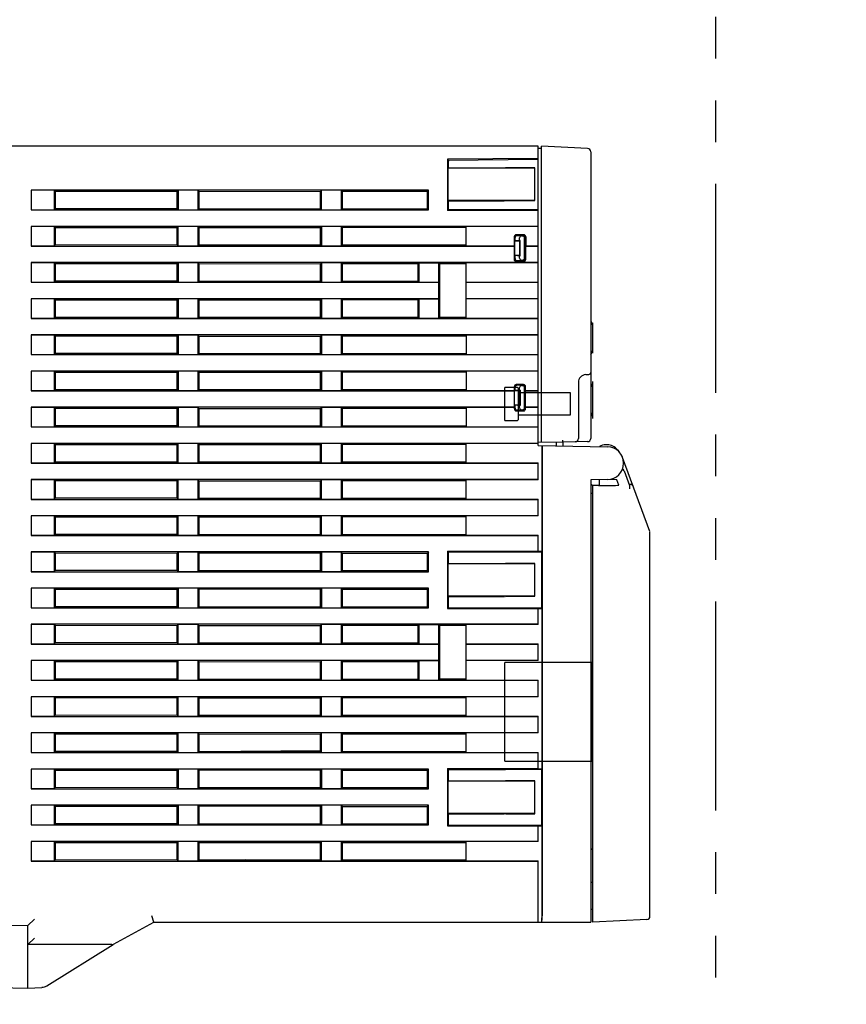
# Model space of a CAD drawing. Header units: millimetres. Extents: x 62 to 842, y -230 to 658.
# Tile 6 of 28: x 136 to 261, y 147 to 297. Entities that reach past the tile are written whole.
import ezdxf

# ---------------------------------------------------------------- set-up
doc = ezdxf.new("R2010")
doc.units = ezdxf.units.MM
doc.linetypes.add('PHANTOMX2', pattern=[127, 63.5, -12.7, 12.7, -12.7, 12.7, -12.7])
for name, color, linetype in [('10', 3, 'CONTINUOUS'), ('11', 2, 'CONTINUOUS'), ('17', 6, 'CONTINUOUS'), ('18', 1, 'PHANTOMX2'), ('19', 2, 'CONTINUOUS')]:
    doc.layers.add(name, color=color, linetype=linetype)
doc.styles.add('STANDARD1', font='romans.shx', dxfattribs={"width": 0.7, "bigfont": 'extfont.shx'})

msp = doc.modelspace()

# ---------------------------------------------------------------- linework, layer by layer
at = {"layer": '10'}
for p, q in [((214.55, 277.57), (126.55, 277.57)), ((214.55, 232.06), (214.55, 277.57)), ((214.55, 275.69), (200.79, 275.57)), ((200.79, 275.57), (200.79, 267.76)), ((200.79, 275.57), (200.9, 275.45)), ((200.9, 275.45), (214.55, 275.57)), ((200.9, 275.45), (200.9, 275.31)), ((200.9, 274.27), (200.85, 274.22)), ((214.05, 274.24), (200.85, 274.22)), ((200.85, 274.22), (200.85, 269.32)), ((200.9, 274.81), (200.9, 274.27)), ((200.9, 274.27), (209.46, 274.27)), ((214.05, 274.27), (209.6, 274.27)), ((214.05, 269.28), (214.05, 274.27)), ((137.55, 270.87), (137.55, 267.87)), ((197.93, 270.87), (137.55, 270.87)), ((141.05, 270.85), (137.55, 270.85)), ((141.05, 270.85), (141.05, 267.9)), ((141.05, 270.85), (141.18, 270.72)), ((141.18, 270.72), (141.18, 268.03)), ((141.18, 270.72), (159.71, 270.71)), ((159.85, 270.85), (159.71, 270.71)), ((159.71, 268.04), (159.71, 270.71)), ((159.85, 270.85), (159.85, 267.9)), ((162.85, 270.85), (159.85, 270.85)), ((162.85, 270.85), (162.85, 267.9)), ((162.85, 270.85), (163, 270.7)), ((163, 270.7), (163, 268.05)), ((163, 270.7), (181.5, 270.69)), ((181.65, 270.85), (181.5, 270.69)), ((181.5, 268.05), (181.5, 270.69)), ((181.65, 267.9), (181.65, 270.85)), ((184.65, 270.85), (181.65, 270.85)), ((184.65, 270.85), (184.65, 267.9)), ((184.65, 270.85), (184.8, 270.69)), ((184.8, 270.69), (184.8, 268.05)), ((197.74, 270.69), (184.8, 270.69)), ((197.74, 270.69), (197.93, 270.87)), ((197.74, 268.06), (197.74, 270.69)), ((197.93, 267.87), (197.93, 270.87)), ((141.05, 267.9), (141.18, 268.03)), ((159.71, 268.04), (141.18, 268.03)), ((159.85, 267.9), (159.71, 268.04)), ((162.85, 267.9), (163, 268.05)), ((163, 268.05), (181.5, 268.05)), ((181.65, 267.9), (181.5, 268.05)), ((184.65, 267.9), (184.8, 268.05)), ((184.8, 268.05), (197.74, 268.06)), ((197.93, 267.87), (197.74, 268.06)), ((214.05, 269.3), (200.85, 269.32)), ((200.9, 269.27), (200.85, 269.32)), ((200.9, 269.27), (200.9, 267.87)), ((200.9, 269.27), (209.46, 269.27)), ((209.6, 269.27), (214.05, 269.28)), ((137.55, 267.9), (141.05, 267.9)), ((137.55, 267.87), (197.93, 267.87)), ((159.85, 267.9), (162.85, 267.9)), ((181.65, 267.9), (184.65, 267.9)), ((200.79, 267.76), (200.9, 267.87)), ((214.55, 267.76), (200.79, 267.76)), ((209.6, 267.87), (200.9, 267.87)), ((214.55, 267.87), (209.6, 267.87)), ((137.55, 265.37), (137.55, 262.37)), ((214.55, 265.37), (137.55, 265.37)), ((141.05, 265.35), (137.55, 265.35)), ((141.05, 265.35), (141.05, 262.4)), ((141.05, 265.35), (141.18, 265.22)), ((141.18, 265.22), (141.18, 262.53)), ((141.18, 265.22), (159.71, 265.21)), ((159.85, 265.35), (159.71, 265.21)), ((159.71, 262.54), (159.71, 265.21)), ((159.85, 262.4), (159.85, 265.35)), ((162.85, 265.35), (159.85, 265.35)), ((162.85, 265.35), (162.85, 262.4)), ((162.85, 265.35), (163, 265.2)), ((163, 265.2), (163, 262.55)), ((163, 265.2), (181.5, 265.19)), ((181.65, 265.35), (181.5, 265.19)), ((181.5, 262.55), (181.5, 265.19)), ((181.65, 265.35), (181.65, 262.4)), ((184.65, 265.35), (181.65, 265.35)), ((184.65, 265.35), (184.65, 262.4)), ((184.65, 265.35), (184.8, 265.19)), ((184.8, 265.19), (184.8, 262.55)), ((203.65, 265.19), (184.8, 265.19)), ((203.65, 262.4), (203.65, 265.35)), ((214.55, 265.35), (203.65, 265.35)), ((210.93, 263.79), (210.93, 262.4)), ((210.95, 263.77), (210.95, 260.37)), ((211.05, 263.17), (211.05, 263.68)), ((212.37, 264.09), (211.23, 264.09)), ((212.35, 264.07), (211.25, 264.07)), ((211.39, 263.97), (212.25, 263.97)), ((211.75, 263.23), (211.75, 263.62)), ((212.09, 263.91), (212.19, 263.91)), ((212.49, 260.53), (212.49, 263.61)), ((212.55, 260.47), (212.55, 263.67)), ((212.65, 260.37), (212.65, 263.77)), ((212.67, 263.79), (212.67, 262.4)), ((137.55, 262.4), (141.05, 262.4)), ((137.55, 262.37), (210.92, 262.37)), ((141.05, 262.4), (141.18, 262.53)), ((159.71, 262.54), (141.18, 262.53)), ((159.85, 262.4), (159.71, 262.54)), ((159.85, 262.4), (162.85, 262.4)), ((162.85, 262.4), (163, 262.55)), ((163, 262.55), (181.5, 262.55)), ((181.65, 262.4), (181.5, 262.55)), ((181.65, 262.4), (184.65, 262.4)), ((184.65, 262.4), (184.8, 262.55)), ((184.8, 262.55), (203.65, 262.56)), ((203.65, 262.4), (210.93, 262.4)), ((210.92, 262.37), (210.93, 262.4)), ((210.92, 262.37), (210.92, 260.35)), ((211.75, 263.23), (211.05, 263.17)), ((211.05, 263.17), (211.75, 263.17)), ((211.81, 263.23), (211.75, 263.17)), ((211.75, 263.23), (211.81, 263.23)), ((211.75, 263.17), (211.75, 260.97)), ((211.81, 260.91), (211.81, 263.23)), ((212.67, 262.4), (214.55, 262.4)), ((212.67, 262.37), (212.67, 262.4)), ((212.67, 262.37), (214.55, 262.37)), ((212.67, 260.35), (212.67, 262.37)), ((211.05, 260.97), (211.75, 260.97)), ((211.05, 260.97), (211.75, 260.91)), ((211.05, 260.46), (211.05, 260.97)), ((211.75, 260.97), (211.81, 260.91)), ((211.75, 260.91), (211.81, 260.91)), ((211.75, 260.53), (211.75, 260.91)), ((137.55, 259.87), (137.55, 256.87)), ((214.55, 259.87), (137.55, 259.87)), ((141.05, 259.85), (137.55, 259.85)), ((141.05, 259.85), (141.05, 256.9)), ((141.05, 259.85), (141.18, 259.72)), ((141.18, 259.72), (141.18, 257.03)), ((141.18, 259.72), (159.71, 259.71)), ((159.85, 259.85), (159.71, 259.71)), ((159.71, 257.04), (159.71, 259.71)), ((159.85, 259.85), (159.85, 256.9)), ((162.85, 259.85), (159.85, 259.85)), ((162.85, 259.85), (162.85, 256.9)), ((162.85, 259.85), (163, 259.7)), ((163, 259.7), (163, 257.05)), ((163, 259.7), (181.5, 259.69)), ((181.65, 259.85), (181.5, 259.69)), ((181.5, 257.05), (181.5, 259.69)), ((181.65, 259.85), (181.65, 256.9)), ((184.65, 259.85), (181.65, 259.85)), ((184.65, 259.85), (184.65, 256.9)), ((184.65, 259.85), (184.8, 259.69)), ((184.8, 259.69), (184.8, 257.05)), ((196.29, 259.69), (184.8, 259.69)), ((196.29, 259.69), (196.45, 259.85)), ((196.29, 259.69), (196.29, 257.06)), ((196.45, 259.85), (196.45, 256.9)), ((196.45, 259.85), (199.45, 259.85)), ((199.45, 256.9), (199.45, 259.85)), ((199.61, 259.69), (199.45, 259.85)), ((199.61, 251.56), (199.61, 259.69)), ((203.65, 259.69), (199.61, 259.69)), ((214.55, 259.85), (203.65, 259.85)), ((203.65, 251.4), (203.65, 259.85)), ((211.22, 260.05), (212.37, 260.05)), ((211.25, 260.07), (212.35, 260.07)), ((211.39, 260.17), (212.25, 260.17)), ((212.09, 260.23), (212.19, 260.23)), ((137.55, 256.9), (141.05, 256.9)), ((137.55, 256.87), (199.42, 256.87)), ((141.05, 256.9), (141.18, 257.03)), ((159.71, 257.04), (141.18, 257.03)), ((159.85, 256.9), (159.71, 257.04)), ((159.85, 256.9), (162.85, 256.9)), ((162.85, 256.9), (163, 257.05)), ((163, 257.05), (181.5, 257.05)), ((181.65, 256.9), (181.5, 257.05)), ((181.65, 256.9), (184.65, 256.9)), ((184.65, 256.9), (184.8, 257.05)), ((184.8, 257.05), (196.29, 257.06)), ((196.29, 257.06), (196.45, 256.9)), ((196.45, 256.9), (199.45, 256.9)), ((199.45, 256.9), (199.42, 256.87)), ((199.42, 256.87), (199.42, 254.37)), ((203.65, 256.9), (214.55, 256.9)), ((203.65, 256.87), (214.55, 256.87)), ((137.55, 254.37), (137.55, 251.37)), ((199.42, 254.37), (137.55, 254.37)), ((141.05, 254.35), (137.55, 254.35)), ((141.05, 254.35), (141.05, 251.4)), ((141.05, 254.35), (141.18, 254.22)), ((141.18, 254.22), (141.18, 251.53)), ((141.18, 254.22), (159.71, 254.21)), ((159.85, 254.35), (159.71, 254.21)), ((159.71, 251.54), (159.71, 254.21)), ((159.85, 254.35), (159.85, 251.4)), ((162.85, 254.35), (159.85, 254.35)), ((162.85, 254.35), (162.85, 251.4)), ((162.85, 254.35), (163, 254.2)), ((163, 254.2), (163, 251.55)), ((163, 254.2), (181.5, 254.19)), ((181.65, 254.35), (181.5, 254.19)), ((181.5, 251.55), (181.5, 254.19)), ((181.65, 254.35), (181.65, 251.4)), ((184.65, 254.35), (181.65, 254.35)), ((184.65, 254.35), (184.65, 251.4)), ((184.65, 254.35), (184.8, 254.19)), ((184.8, 254.19), (184.8, 251.55)), ((196.29, 254.19), (184.8, 254.19)), ((196.29, 254.19), (196.45, 254.35)), ((196.29, 254.19), (196.29, 251.56)), ((196.45, 254.35), (199.45, 254.35)), ((196.45, 254.35), (196.45, 251.4)), ((199.45, 254.35), (199.42, 254.37)), ((199.45, 251.4), (199.45, 254.35)), ((214.55, 254.37), (203.65, 254.37)), ((214.55, 254.35), (203.65, 254.35)), ((141.05, 251.4), (141.18, 251.53)), ((159.71, 251.54), (141.18, 251.53)), ((159.85, 251.4), (159.71, 251.54)), ((162.85, 251.4), (163, 251.55)), ((163, 251.55), (181.5, 251.55)), ((181.65, 251.4), (181.5, 251.55)), ((184.65, 251.4), (184.8, 251.55)), ((184.8, 251.55), (196.29, 251.56)), ((196.29, 251.56), (196.45, 251.4)), ((199.61, 251.56), (199.45, 251.4)), ((199.61, 251.56), (203.65, 251.56)), ((137.55, 251.4), (141.05, 251.4)), ((137.55, 251.37), (214.55, 251.37)), ((159.85, 251.4), (162.85, 251.4)), ((181.65, 251.4), (184.65, 251.4)), ((196.45, 251.4), (199.45, 251.4)), ((203.65, 251.4), (214.55, 251.4)), ((137.55, 248.87), (137.55, 245.87)), ((214.55, 248.87), (137.55, 248.87)), ((141.05, 248.85), (137.55, 248.85)), ((141.05, 248.85), (141.05, 245.9)), ((141.05, 248.85), (141.18, 248.72)), ((141.18, 248.72), (141.18, 246.03)), ((141.18, 248.72), (159.71, 248.71)), ((159.69, 248.71), (159.69, 246.04)), ((159.85, 248.85), (159.71, 248.71)), ((159.71, 246.04), (159.71, 248.71)), ((159.85, 248.85), (159.85, 245.9)), ((162.85, 248.85), (159.85, 248.85)), ((162.85, 248.85), (162.85, 245.9)), ((162.85, 248.85), (163, 248.7)), ((163, 248.7), (163, 246.05)), ((163, 248.7), (181.5, 248.69)), ((181.65, 248.85), (181.5, 248.69)), ((181.5, 246.05), (181.5, 248.69)), ((181.65, 248.85), (181.65, 245.9)), ((184.65, 248.85), (181.65, 248.85)), ((184.65, 248.85), (184.65, 245.9)), ((184.65, 248.85), (184.8, 248.69)), ((184.8, 248.69), (184.8, 246.05)), ((203.65, 248.69), (184.8, 248.69)), ((214.55, 248.85), (203.65, 248.85)), ((203.65, 248.85), (203.65, 245.9)), ((137.55, 245.9), (141.05, 245.9)), ((137.55, 245.87), (214.55, 245.87)), ((141.05, 245.9), (141.18, 246.03)), ((159.71, 246.04), (141.18, 246.03)), ((159.85, 245.9), (159.71, 246.04)), ((159.85, 245.9), (162.85, 245.9)), ((162.85, 245.9), (163, 246.05)), ((163, 246.05), (181.5, 246.05)), ((181.65, 245.9), (181.5, 246.05)), ((181.65, 245.9), (184.65, 245.9)), ((184.65, 245.9), (184.8, 246.05)), ((184.8, 246.05), (203.65, 246.06)), ((203.65, 245.9), (214.55, 245.9)), ((137.55, 243.37), (137.55, 240.37)), ((214.55, 243.37), (137.55, 243.37)), ((141.05, 243.35), (137.55, 243.35)), ((141.05, 243.35), (141.05, 240.4)), ((141.05, 243.35), (141.18, 243.22)), ((141.18, 243.22), (141.18, 240.53)), ((141.18, 243.22), (159.71, 243.21)), ((159.69, 243.21), (159.69, 240.54)), ((159.85, 243.35), (159.71, 243.21)), ((159.71, 240.54), (159.71, 243.21)), ((159.85, 243.35), (159.85, 240.4)), ((162.85, 243.35), (159.85, 243.35)), ((162.85, 243.35), (162.85, 240.4)), ((162.85, 243.35), (163, 243.2)), ((163, 243.2), (163, 240.55)), ((163, 243.2), (181.5, 243.19)), ((181.65, 243.35), (181.5, 243.19)), ((181.5, 240.55), (181.5, 243.19)), ((181.65, 243.35), (181.65, 240.4)), ((184.65, 243.35), (181.65, 243.35)), ((184.65, 243.35), (184.65, 240.4)), ((184.65, 243.35), (184.8, 243.19)), ((203.65, 243.19), (184.8, 243.19)), ((184.8, 243.19), (184.8, 240.55)), ((214.55, 243.35), (203.65, 243.35)), ((203.65, 243.35), (203.65, 240.4)), ((210.95, 237.62), (210.95, 241.02)), ((212.35, 241.32), (211.25, 241.32)), ((212.25, 241.22), (211.39, 241.22)), ((212.09, 241.16), (212.19, 241.16)), ((212.65, 237.62), (212.65, 241.02)), ((137.55, 240.4), (141.05, 240.4)), ((137.55, 240.37), (210.95, 240.37)), ((141.05, 240.4), (141.18, 240.53)), ((159.71, 240.54), (141.18, 240.53)), ((159.85, 240.4), (159.71, 240.54)), ((159.85, 240.4), (162.85, 240.4)), ((162.85, 240.4), (163, 240.55)), ((163, 240.55), (181.5, 240.55)), ((181.65, 240.4), (181.5, 240.55)), ((181.65, 240.4), (184.65, 240.4)), ((184.65, 240.4), (184.8, 240.55)), ((184.8, 240.55), (203.65, 240.56)), ((203.65, 240.4), (210.95, 240.4)), ((211.05, 240.42), (211.05, 240.93)), ((211.75, 240.48), (211.05, 240.42)), ((211.05, 240.42), (211.75, 240.42)), ((211.75, 240.48), (211.75, 240.87)), ((211.81, 240.48), (211.75, 240.42)), ((211.75, 240.48), (211.81, 240.48)), ((211.75, 240.42), (211.75, 238.22)), ((211.81, 240.48), (211.81, 238.16)), ((212.49, 237.78), (212.49, 240.86)), ((212.55, 240.92), (212.55, 237.72)), ((212.65, 240.4), (214.55, 240.4)), ((212.65, 240.37), (214.55, 240.37)), ((211.05, 238.22), (211.75, 238.22)), ((211.05, 238.22), (211.75, 238.16)), ((211.05, 237.71), (211.05, 238.22)), ((211.75, 238.22), (211.81, 238.16)), ((211.75, 238.16), (211.81, 238.16)), ((211.75, 237.78), (211.75, 238.16)), ((137.55, 237.87), (137.55, 234.87)), ((210.95, 237.87), (137.55, 237.87)), ((141.05, 237.85), (137.55, 237.85)), ((141.05, 237.85), (141.05, 234.9)), ((141.05, 237.85), (141.18, 237.72)), ((141.18, 237.72), (141.18, 235.03)), ((141.18, 237.72), (159.71, 237.71)), ((159.69, 237.71), (159.69, 235.04)), ((159.85, 237.85), (159.71, 237.71)), ((159.71, 235.04), (159.71, 237.71)), ((159.85, 237.85), (159.85, 234.9)), ((162.85, 237.85), (159.85, 237.85)), ((162.85, 237.85), (162.85, 234.9)), ((162.85, 237.85), (163, 237.7)), ((163, 237.7), (163, 235.05)), ((163, 237.7), (181.5, 237.69)), ((181.65, 237.85), (181.5, 237.69)), ((181.5, 235.05), (181.5, 237.69)), ((181.65, 237.85), (181.65, 234.9)), ((184.65, 237.85), (181.65, 237.85)), ((184.65, 237.85), (184.65, 234.9)), ((184.65, 237.85), (184.8, 237.69)), ((203.65, 237.69), (184.8, 237.69)), ((184.8, 237.69), (184.8, 235.05)), ((210.95, 237.85), (203.65, 237.85)), ((203.65, 237.85), (203.65, 234.9)), ((211.25, 237.32), (212.35, 237.32)), ((212.25, 237.42), (211.39, 237.42)), ((212.09, 237.48), (212.19, 237.48)), ((214.55, 237.87), (212.65, 237.87)), ((214.55, 237.85), (212.65, 237.85)), ((141.05, 234.9), (141.18, 235.03)), ((159.71, 235.04), (141.18, 235.03)), ((159.85, 234.9), (159.71, 235.04)), ((162.85, 234.9), (163, 235.05)), ((163, 235.05), (181.5, 235.05)), ((181.65, 234.9), (181.5, 235.05)), ((184.65, 234.9), (184.8, 235.05)), ((184.8, 235.05), (203.65, 235.06)), ((137.55, 234.9), (141.05, 234.9)), ((137.55, 234.87), (214.55, 234.87)), ((159.85, 234.9), (162.85, 234.9)), ((181.65, 234.9), (184.65, 234.9)), ((203.65, 234.9), (214.55, 234.9)), ((137.55, 232.37), (137.55, 229.37)), ((214.55, 232.37), (137.55, 232.37)), ((141.05, 232.35), (137.55, 232.35)), ((141.05, 232.35), (141.05, 229.4)), ((141.05, 232.35), (141.18, 232.22)), ((141.18, 232.22), (141.18, 229.53)), ((141.18, 232.22), (159.71, 232.21)), ((159.69, 232.21), (159.69, 229.54)), ((159.85, 232.35), (159.71, 232.21)), ((159.71, 229.54), (159.71, 232.21)), ((159.85, 229.4), (159.85, 232.35)), ((162.85, 232.35), (159.85, 232.35)), ((162.85, 232.35), (162.85, 229.4)), ((162.85, 232.35), (163, 232.2)), ((163, 232.2), (163, 229.55)), ((163, 232.2), (181.5, 232.19)), ((181.65, 232.35), (181.5, 232.19)), ((181.5, 229.55), (181.5, 232.19)), ((184.65, 232.35), (181.65, 232.35)), ((181.65, 229.4), (181.65, 232.35)), ((184.65, 232.35), (184.65, 229.4)), ((184.65, 232.35), (184.8, 232.19)), ((203.65, 232.19), (184.8, 232.19)), ((184.8, 232.19), (184.8, 229.55)), ((214.55, 232.35), (203.65, 232.35)), ((203.65, 229.4), (203.65, 232.35)), ((214.55, 232.06), (225.09, 231.87)), ((215.15, 215.97), (215.15, 232.05)), ((215.17, 232.04), (215.17, 160.57)), ((217.33, 232.01), (217.33, 232.58)), ((218.33, 232.57), (218.33, 231.99)), ((225.06, 232.15), (224.85, 232.15)), ((226.61, 231.4), (226.83, 231.13)), ((226.83, 231.13), (226.84, 231.12)), ((137.55, 229.4), (141.05, 229.4)), ((137.55, 229.37), (214.55, 229.37)), ((141.05, 229.4), (141.18, 229.53)), ((159.71, 229.54), (141.18, 229.53)), ((159.85, 229.4), (159.71, 229.54)), ((159.85, 229.4), (162.85, 229.4)), ((162.85, 229.4), (163, 229.55)), ((163, 229.55), (181.5, 229.55)), ((181.65, 229.4), (181.5, 229.55)), ((181.65, 229.4), (184.65, 229.4)), ((184.65, 229.4), (184.8, 229.55)), ((184.8, 229.55), (203.65, 229.56)), ((203.65, 229.4), (214.55, 229.4)), ((214.55, 226.85), (214.55, 229.4)), ((231.52, 218.96), (227.4, 230.23)), ((227.61, 228.19), (228.42, 225.98)), ((137.55, 226.87), (137.55, 223.87)), ((214.55, 226.87), (137.55, 226.87)), ((141.05, 226.85), (137.55, 226.85)), ((141.05, 226.85), (141.05, 223.9)), ((141.05, 226.85), (141.18, 226.72)), ((141.18, 226.72), (141.18, 224.03)), ((141.18, 226.72), (159.71, 226.71)), ((159.69, 226.71), (159.69, 224.04)), ((159.85, 226.85), (159.71, 226.71)), ((159.71, 224.04), (159.71, 226.71)), ((159.85, 223.9), (159.85, 226.85)), ((162.85, 226.85), (159.85, 226.85)), ((162.85, 226.85), (162.85, 223.9)), ((162.85, 226.85), (163, 226.7)), ((163, 226.7), (163, 224.05)), ((163, 226.7), (181.5, 226.69)), ((181.65, 226.85), (181.5, 226.69)), ((181.5, 224.05), (181.5, 226.69)), ((184.65, 226.85), (181.65, 226.85)), ((181.65, 223.9), (181.65, 226.85)), ((184.65, 226.85), (184.65, 223.9)), ((184.65, 226.85), (184.8, 226.69)), ((203.65, 226.69), (184.8, 226.69)), ((184.8, 226.69), (184.8, 224.05)), ((214.55, 226.85), (203.65, 226.85)), ((203.65, 223.9), (203.65, 226.85)), ((225.09, 226.87), (222.55, 226.83)), ((222.55, 226.83), (222.55, 159.57)), ((222.85, 225.92), (222.55, 226.22)), ((223.85, 226.05), (223.79, 225.99)), ((223.85, 226.85), (223.85, 226.05)), ((226.51, 226.85), (225.09, 226.87)), ((226.81, 226.02), (226.51, 226.85)), ((228.35, 226.18), (228.37, 226.18)), ((222.55, 224.83), (222.85, 224.83)), ((222.85, 159.57), (222.85, 225.95)), ((223.59, 225.99), (223.01, 225.97)), ((223.72, 225.99), (226.29, 225.99)), ((223.79, 225.99), (225.76, 225.99)), ((137.55, 223.9), (141.05, 223.9)), ((137.55, 223.87), (214.55, 223.87)), ((141.05, 223.9), (141.18, 224.03)), ((159.71, 224.04), (141.18, 224.03)), ((159.85, 223.9), (159.71, 224.04)), ((159.85, 223.9), (162.85, 223.9)), ((162.85, 223.9), (163, 224.05)), ((163, 224.05), (181.5, 224.05)), ((181.65, 223.9), (181.5, 224.05)), ((181.65, 223.9), (184.65, 223.9)), ((184.65, 223.9), (184.8, 224.05)), ((184.8, 224.05), (203.65, 224.06)), ((203.65, 223.9), (214.55, 223.9)), ((214.55, 221.35), (214.55, 223.9)), ((137.55, 221.37), (137.55, 218.37)), ((214.55, 221.37), (137.55, 221.37)), ((141.05, 221.35), (137.55, 221.35)), ((141.05, 221.35), (141.05, 218.4)), ((141.05, 221.35), (141.18, 221.22)), ((141.18, 221.22), (141.18, 218.53)), ((141.18, 221.22), (159.71, 221.21)), ((159.69, 221.21), (159.69, 218.54)), ((159.85, 221.35), (159.71, 221.21)), ((159.71, 218.54), (159.71, 221.21)), ((159.85, 218.4), (159.85, 221.35)), ((162.85, 221.35), (159.85, 221.35)), ((162.85, 221.35), (162.85, 218.4)), ((162.85, 221.35), (163, 221.2)), ((163, 221.2), (181.5, 221.19)), ((163, 221.2), (163, 218.55)), ((181.65, 221.35), (181.5, 221.19)), ((181.5, 218.55), (181.5, 221.19)), ((184.65, 221.35), (181.65, 221.35)), ((181.65, 218.4), (181.65, 221.35)), ((184.65, 221.35), (184.8, 221.19)), ((184.65, 221.35), (184.65, 218.4)), ((203.65, 221.19), (184.8, 221.19)), ((184.8, 221.19), (184.8, 218.55)), ((214.55, 221.35), (203.65, 221.35)), ((203.65, 218.4), (203.65, 221.35)), ((163, 218.55), (181.5, 218.55)), ((181.65, 218.4), (181.5, 218.55)), ((184.65, 218.4), (184.8, 218.55)), ((184.8, 218.55), (203.65, 218.56)), ((231.55, 160.5), (231.55, 218.78)), ((137.55, 218.4), (141.05, 218.4)), ((137.55, 218.37), (214.55, 218.37)), ((141.05, 218.4), (141.18, 218.53)), ((159.71, 218.54), (141.18, 218.53)), ((159.85, 218.4), (159.71, 218.54)), ((159.85, 218.4), (162.85, 218.4)), ((162.85, 218.4), (163, 218.55)), ((181.65, 218.4), (184.65, 218.4)), ((203.65, 218.4), (214.55, 218.4)), ((214.55, 215.97), (214.55, 218.4)), ((137.55, 215.87), (137.55, 212.87)), ((197.93, 215.87), (137.55, 215.87)), ((141.05, 215.85), (137.55, 215.85)), ((141.05, 215.85), (141.05, 212.9)), ((141.05, 215.85), (141.18, 215.72)), ((141.18, 215.72), (141.18, 213.03)), ((141.18, 215.72), (159.71, 215.71)), ((159.69, 215.71), (159.69, 213.04)), ((159.85, 215.85), (159.71, 215.71)), ((159.71, 213.04), (159.71, 215.71)), ((159.85, 215.85), (159.85, 212.9)), ((162.85, 215.85), (159.85, 215.85)), ((162.85, 215.85), (162.85, 212.9)), ((162.85, 215.85), (163, 215.7)), ((181.5, 215.69), (163, 215.7)), ((163, 215.7), (163, 213.05)), ((181.65, 215.85), (181.5, 215.69)), ((181.5, 213.05), (181.5, 215.69)), ((184.65, 215.85), (181.65, 215.85)), ((181.65, 215.85), (181.65, 212.9)), ((184.65, 215.85), (184.8, 215.69)), ((184.65, 215.85), (184.65, 212.9)), ((184.8, 215.69), (197.74, 215.69)), ((184.8, 215.69), (184.8, 213.05)), ((197.93, 215.87), (197.74, 215.69)), ((197.74, 213.06), (197.74, 215.69)), ((197.93, 212.87), (197.93, 215.87)), ((200.79, 215.99), (214.55, 215.99)), ((200.79, 215.99), (200.9, 215.87)), ((200.79, 215.99), (200.79, 207.26)), ((200.9, 215.87), (209.6, 215.87)), ((200.9, 215.87), (200.9, 214.12)), ((209.6, 215.87), (215.06, 215.88)), ((214.55, 215.97), (215.15, 215.97)), ((215.06, 215.88), (215.15, 215.97)), ((215.06, 215.88), (215.06, 207.37)), ((200.9, 214.12), (200.85, 214.07)), ((214.05, 214.09), (200.85, 214.07)), ((200.85, 214.07), (200.85, 209.17)), ((200.9, 214.12), (209.46, 214.12)), ((214.05, 214.12), (209.6, 214.12)), ((214.05, 209.13), (214.05, 214.12)), ((137.55, 212.9), (141.05, 212.9)), ((137.55, 212.87), (197.93, 212.87)), ((141.05, 212.9), (141.18, 213.03)), ((159.71, 213.04), (141.18, 213.03)), ((159.85, 212.9), (159.71, 213.04)), ((159.85, 212.9), (162.85, 212.9)), ((162.85, 212.9), (163, 213.05)), ((163, 213.05), (181.5, 213.05)), ((181.65, 212.9), (181.5, 213.05)), ((181.65, 212.9), (184.65, 212.9)), ((184.65, 212.9), (184.8, 213.05)), ((184.8, 213.05), (197.74, 213.06)), ((197.93, 212.87), (197.74, 213.06)), ((137.55, 210.37), (137.55, 207.37)), ((197.93, 210.37), (137.55, 210.37)), ((141.05, 210.35), (137.55, 210.35)), ((141.05, 210.35), (141.05, 207.4)), ((141.05, 210.35), (141.18, 210.22)), ((141.18, 210.22), (141.18, 207.53)), ((141.18, 210.22), (159.71, 210.21)), ((159.69, 210.21), (159.69, 207.54)), ((159.85, 210.35), (159.71, 210.21)), ((159.71, 207.54), (159.71, 210.21)), ((162.85, 210.35), (159.85, 210.35)), ((159.85, 210.35), (159.85, 207.4)), ((162.85, 210.35), (163, 210.2)), ((162.85, 210.35), (162.85, 207.4)), ((181.5, 210.19), (163, 210.2)), ((163, 210.2), (163, 207.55)), ((181.65, 210.35), (181.5, 210.19)), ((181.5, 207.55), (181.5, 210.19)), ((184.65, 210.35), (181.65, 210.35)), ((181.65, 210.35), (181.65, 207.4)), ((184.65, 210.35), (184.8, 210.19)), ((184.65, 210.35), (184.65, 207.4)), ((184.8, 210.19), (197.74, 210.19)), ((184.8, 210.19), (184.8, 207.55)), ((197.93, 210.37), (197.74, 210.19)), ((197.74, 207.56), (197.74, 210.19)), ((197.93, 207.37), (197.93, 210.37)), ((214.05, 209.15), (200.85, 209.17)), ((200.9, 209.12), (200.85, 209.17)), ((200.9, 209.12), (209.46, 209.12)), ((200.9, 209.12), (200.9, 207.37)), ((209.6, 209.12), (214.05, 209.13)), ((137.55, 207.4), (141.05, 207.4)), ((137.55, 207.37), (197.93, 207.37)), ((141.05, 207.4), (141.18, 207.53)), ((159.71, 207.54), (141.18, 207.53)), ((159.85, 207.4), (159.71, 207.54)), ((159.85, 207.4), (162.85, 207.4)), ((162.85, 207.4), (163, 207.55)), ((163, 207.55), (181.5, 207.55)), ((181.65, 207.4), (181.5, 207.55)), ((181.65, 207.4), (184.65, 207.4)), ((184.65, 207.4), (184.8, 207.55)), ((184.8, 207.55), (197.74, 207.56)), ((197.93, 207.37), (197.74, 207.56)), ((200.79, 207.26), (200.9, 207.37)), ((200.79, 207.26), (214.55, 207.26)), ((200.9, 207.37), (209.6, 207.37)), ((209.6, 207.37), (215.06, 207.37)), ((214.55, 207.27), (215.15, 207.27)), ((214.55, 204.85), (214.55, 207.27)), ((215.06, 207.37), (215.15, 207.27)), ((215.15, 182.92), (215.15, 207.27)), ((137.55, 204.87), (137.55, 201.87)), ((214.55, 204.87), (137.55, 204.87)), ((141.05, 204.85), (137.55, 204.85)), ((141.05, 204.85), (141.18, 204.72)), ((141.05, 204.85), (141.05, 201.9)), ((141.18, 204.72), (141.18, 202.03)), ((141.18, 204.72), (159.71, 204.71)), ((159.69, 204.71), (159.69, 202.04)), ((159.85, 204.85), (159.71, 204.71)), ((159.71, 202.04), (159.71, 204.71)), ((162.85, 204.85), (159.85, 204.85)), ((159.85, 201.9), (159.85, 204.85)), ((162.85, 204.85), (163, 204.7)), ((162.85, 204.85), (162.85, 201.9)), ((163, 204.7), (181.5, 204.69)), ((163, 204.7), (163, 202.05)), ((181.65, 204.85), (181.5, 204.69)), ((181.5, 202.05), (181.5, 204.69)), ((184.65, 204.85), (181.65, 204.85)), ((181.65, 201.9), (181.65, 204.85)), ((184.65, 204.85), (184.8, 204.69)), ((184.65, 204.85), (184.65, 201.9)), ((196.29, 204.69), (184.8, 204.69)), ((184.8, 204.69), (184.8, 202.05)), ((196.29, 204.69), (196.45, 204.85)), ((196.29, 204.69), (196.29, 202.06)), ((196.45, 204.85), (199.45, 204.85)), ((196.45, 204.85), (196.45, 201.9)), ((199.61, 204.69), (199.45, 204.85)), ((199.45, 201.9), (199.45, 204.85)), ((203.65, 204.69), (199.61, 204.69)), ((199.61, 196.56), (199.61, 204.69)), ((214.55, 204.85), (203.65, 204.85)), ((203.65, 196.4), (203.65, 204.85)), ((137.55, 201.9), (141.05, 201.9)), ((137.55, 201.87), (199.42, 201.87)), ((141.05, 201.9), (141.18, 202.03)), ((159.71, 202.04), (141.18, 202.03)), ((159.85, 201.9), (159.71, 202.04)), ((159.85, 201.9), (162.85, 201.9)), ((162.85, 201.9), (163, 202.05)), ((163, 202.05), (181.5, 202.05)), ((181.65, 201.9), (181.5, 202.05)), ((181.65, 201.9), (184.65, 201.9)), ((184.65, 201.9), (184.8, 202.05)), ((184.8, 202.05), (196.29, 202.06)), ((196.29, 202.06), (196.45, 201.9)), ((196.45, 201.9), (199.45, 201.9)), ((199.45, 201.9), (199.42, 201.87)), ((199.42, 201.87), (199.42, 199.37)), ((203.65, 201.9), (214.55, 201.9)), ((203.65, 201.87), (214.55, 201.87)), ((214.55, 199.35), (214.55, 201.9)), ((137.55, 199.37), (137.55, 196.37)), ((199.42, 199.37), (137.55, 199.37)), ((141.05, 199.35), (137.55, 199.35)), ((141.05, 199.35), (141.18, 199.22)), ((141.05, 199.35), (141.05, 196.4)), ((141.18, 199.22), (159.71, 199.21)), ((141.18, 199.22), (141.18, 196.53)), ((159.69, 199.21), (159.69, 196.54)), ((159.85, 199.35), (159.71, 199.21)), ((159.71, 196.54), (159.71, 199.21)), ((162.85, 199.35), (159.85, 199.35)), ((159.85, 196.4), (159.85, 199.35)), ((162.85, 199.35), (163, 199.2)), ((162.85, 199.35), (162.85, 196.4)), ((163, 199.2), (181.5, 199.19)), ((163, 199.2), (163, 196.55)), ((181.65, 199.35), (181.5, 199.19)), ((181.5, 196.55), (181.5, 199.19)), ((184.65, 199.35), (181.65, 199.35)), ((181.65, 196.4), (181.65, 199.35)), ((184.65, 199.35), (184.8, 199.19)), ((184.65, 199.35), (184.65, 196.4)), ((196.29, 199.19), (184.8, 199.19)), ((184.8, 199.19), (184.8, 196.55)), ((196.29, 199.19), (196.45, 199.35)), ((196.29, 199.19), (196.29, 196.56)), ((196.45, 199.35), (199.45, 199.35)), ((196.45, 199.35), (196.45, 196.4)), ((199.45, 199.35), (199.42, 199.37)), ((199.45, 196.4), (199.45, 199.35)), ((214.55, 199.37), (203.65, 199.37)), ((214.55, 199.35), (203.65, 199.35)), ((137.55, 196.4), (141.05, 196.4)), ((137.55, 196.37), (214.55, 196.37)), ((141.05, 196.4), (141.18, 196.53)), ((159.71, 196.54), (141.18, 196.53)), ((159.85, 196.4), (159.71, 196.54)), ((159.85, 196.4), (162.85, 196.4)), ((162.85, 196.4), (163, 196.55)), ((163, 196.55), (181.5, 196.55)), ((181.65, 196.4), (181.5, 196.55)), ((181.65, 196.4), (184.65, 196.4)), ((184.65, 196.4), (184.8, 196.55)), ((184.8, 196.55), (196.29, 196.56)), ((196.29, 196.56), (196.45, 196.4)), ((196.45, 196.4), (199.45, 196.4)), ((199.61, 196.56), (199.45, 196.4)), ((199.61, 196.56), (203.65, 196.56)), ((203.65, 196.4), (214.55, 196.4)), ((214.55, 193.85), (214.55, 196.4)), ((137.55, 193.87), (137.55, 190.87)), ((214.55, 193.87), (137.55, 193.87)), ((141.05, 193.85), (137.55, 193.85)), ((141.05, 193.85), (141.18, 193.72)), ((141.05, 193.85), (141.05, 190.9)), ((141.18, 193.72), (159.71, 193.71)), ((141.18, 193.72), (141.18, 191.03)), ((159.85, 193.85), (159.71, 193.71)), ((159.71, 191.04), (159.71, 193.71)), ((162.85, 193.85), (159.85, 193.85)), ((159.85, 190.9), (159.85, 193.85)), ((162.85, 193.85), (163, 193.7)), ((162.85, 193.85), (162.85, 190.9)), ((163, 193.7), (181.5, 193.69)), ((163, 193.7), (163, 191.05)), ((181.65, 193.85), (181.5, 193.69)), ((181.5, 191.05), (181.5, 193.69)), ((184.65, 193.85), (181.65, 193.85)), ((181.65, 190.9), (181.65, 193.85)), ((184.65, 193.85), (184.8, 193.69)), ((184.65, 193.85), (184.65, 190.9)), ((203.65, 193.69), (184.8, 193.69)), ((184.8, 193.69), (184.8, 191.05)), ((214.55, 193.85), (203.65, 193.85)), ((203.65, 190.9), (203.65, 193.85)), ((137.55, 190.9), (141.05, 190.9)), ((137.55, 190.87), (214.55, 190.87)), ((141.05, 190.9), (141.18, 191.03)), ((159.71, 191.04), (141.18, 191.03)), ((159.85, 190.9), (159.71, 191.04)), ((159.85, 190.9), (162.85, 190.9)), ((162.85, 190.9), (163, 191.05)), ((163, 191.05), (181.5, 191.05)), ((181.65, 190.9), (181.5, 191.05)), ((181.65, 190.9), (184.65, 190.9)), ((184.65, 190.9), (184.8, 191.05)), ((184.8, 191.05), (203.65, 191.06)), ((203.65, 190.9), (214.55, 190.9)), ((214.55, 188.35), (214.55, 190.9)), ((214.55, 188.37), (137.55, 188.37)), ((137.55, 188.37), (137.55, 185.37)), ((141.05, 188.35), (137.55, 188.35)), ((141.05, 188.35), (141.18, 188.22)), ((141.05, 188.35), (141.05, 185.4)), ((141.18, 188.22), (159.71, 188.21)), ((141.18, 188.22), (141.18, 185.53)), ((159.85, 188.35), (159.71, 188.21)), ((159.71, 185.54), (159.71, 188.21)), ((162.85, 188.35), (159.85, 188.35)), ((159.85, 185.4), (159.85, 188.35)), ((162.85, 188.35), (163, 188.2)), ((162.85, 188.35), (162.85, 185.4)), ((163, 188.2), (181.5, 188.19)), ((163, 188.2), (163, 185.55)), ((181.65, 188.35), (181.5, 188.19)), ((181.5, 185.55), (181.5, 188.19)), ((184.65, 188.35), (181.65, 188.35)), ((181.65, 185.4), (181.65, 188.35)), ((184.65, 188.35), (184.8, 188.19)), ((184.65, 188.35), (184.65, 185.4)), ((203.65, 188.19), (184.8, 188.19)), ((184.8, 188.19), (184.8, 185.55)), ((214.55, 188.35), (203.65, 188.35)), ((203.65, 185.4), (203.65, 188.35)), ((181.5, 185.65), (169.37, 185.55)), ((137.55, 185.4), (141.05, 185.4)), ((137.55, 185.37), (214.55, 185.37)), ((141.05, 185.4), (141.18, 185.53)), ((159.71, 185.54), (141.18, 185.53)), ((159.85, 185.4), (159.71, 185.54)), ((159.85, 185.4), (162.85, 185.4)), ((162.85, 185.4), (163, 185.55)), ((163, 185.55), (181.5, 185.55)), ((181.65, 185.4), (181.5, 185.55)), ((181.65, 185.4), (184.65, 185.4)), ((184.65, 185.4), (184.8, 185.55)), ((184.8, 185.55), (203.65, 185.56)), ((203.65, 185.4), (214.55, 185.4)), ((214.55, 182.92), (214.55, 185.4)), ((197.93, 182.87), (137.55, 182.87)), ((137.55, 182.87), (137.55, 179.87)), ((141.05, 182.85), (137.55, 182.85)), ((141.05, 182.85), (141.18, 182.72)), ((141.05, 182.85), (141.05, 179.9)), ((141.18, 182.72), (159.71, 182.71)), ((141.18, 182.72), (141.18, 180.03)), ((159.85, 182.85), (159.71, 182.71)), ((159.71, 180.04), (159.71, 182.71)), ((162.85, 182.85), (159.85, 182.85)), ((159.85, 182.85), (159.85, 179.9)), ((162.85, 182.85), (163, 182.7)), ((162.85, 182.85), (162.85, 179.9)), ((181.5, 182.69), (163, 182.7)), ((163, 182.7), (163, 180.05)), ((181.65, 182.85), (181.5, 182.69)), ((181.5, 180.05), (181.5, 182.69)), ((184.65, 182.85), (181.65, 182.85)), ((181.65, 182.85), (181.65, 179.9)), ((184.65, 182.85), (184.8, 182.69)), ((184.65, 182.85), (184.65, 179.9)), ((184.8, 182.69), (197.74, 182.69)), ((184.8, 182.69), (184.8, 180.05)), ((197.93, 182.87), (197.74, 182.69)), ((197.74, 180.06), (197.74, 182.69)), ((197.93, 179.87), (197.93, 182.87)), ((200.79, 182.94), (214.55, 182.94)), ((200.79, 182.94), (200.9, 182.82)), ((200.79, 182.94), (200.79, 174.21)), ((200.9, 182.82), (209.6, 182.82)), ((200.9, 182.82), (200.9, 181.07)), ((209.6, 182.82), (215.06, 182.83)), ((214.55, 182.92), (215.15, 182.92)), ((215.06, 182.83), (215.15, 182.92)), ((215.06, 182.83), (215.06, 174.32)), ((137.55, 179.9), (141.05, 179.9)), ((137.55, 179.87), (197.93, 179.87)), ((141.05, 179.9), (141.18, 180.03)), ((159.71, 180.04), (141.18, 180.03)), ((159.85, 179.9), (159.71, 180.04)), ((159.85, 179.9), (162.85, 179.9)), ((162.85, 179.9), (163, 180.05)), ((163, 180.05), (181.5, 180.05)), ((181.65, 179.9), (181.5, 180.05)), ((181.65, 179.9), (184.65, 179.9)), ((184.65, 179.9), (184.8, 180.05)), ((184.8, 180.05), (197.74, 180.06)), ((197.93, 179.87), (197.74, 180.06)), ((200.9, 181.07), (200.85, 181.02)), ((214.05, 181.04), (200.85, 181.02)), ((200.85, 181.02), (200.85, 176.12)), ((200.9, 181.07), (209.46, 181.07)), ((214.05, 181.07), (209.6, 181.07)), ((214.05, 176.08), (214.05, 181.07)), ((197.93, 177.37), (137.55, 177.37)), ((137.55, 177.37), (137.55, 174.37)), ((141.05, 177.35), (137.55, 177.35)), ((141.05, 177.35), (141.18, 177.22)), ((141.05, 177.35), (141.05, 174.4)), ((141.18, 177.22), (159.71, 177.21)), ((141.18, 177.22), (141.18, 174.53)), ((159.85, 177.35), (159.71, 177.21)), ((159.71, 174.54), (159.71, 177.21)), ((162.85, 177.35), (159.85, 177.35)), ((159.85, 177.35), (159.85, 174.4)), ((162.85, 177.35), (163, 177.2)), ((162.85, 177.35), (162.85, 174.4)), ((181.5, 177.19), (163, 177.2)), ((163, 177.2), (163, 174.55)), ((181.65, 177.35), (181.5, 177.19)), ((181.5, 174.55), (181.5, 177.19)), ((184.65, 177.35), (181.65, 177.35)), ((181.65, 177.35), (181.65, 174.4)), ((184.65, 177.35), (184.8, 177.19)), ((184.65, 177.35), (184.65, 174.4)), ((184.8, 177.19), (197.74, 177.19)), ((184.8, 177.19), (184.8, 174.55)), ((197.74, 177.19), (197.93, 177.37)), ((197.74, 174.56), (197.74, 177.19)), ((197.93, 174.37), (197.93, 177.37)), ((214.05, 176.1), (200.85, 176.12)), ((200.9, 176.07), (200.85, 176.12)), ((200.9, 176.07), (209.46, 176.07)), ((200.9, 176.07), (200.9, 174.32)), ((209.6, 176.07), (214.05, 176.08)), ((137.55, 174.4), (141.05, 174.4)), ((137.55, 174.37), (197.93, 174.37)), ((141.05, 174.4), (141.18, 174.53)), ((159.71, 174.54), (141.18, 174.53)), ((159.85, 174.4), (159.71, 174.54)), ((159.85, 174.4), (162.85, 174.4)), ((162.85, 174.4), (163, 174.55)), ((163, 174.55), (181.5, 174.55)), ((180.64, 174.55), (181.5, 174.57)), ((181.65, 174.4), (181.5, 174.55)), ((181.65, 174.4), (184.65, 174.4)), ((184.65, 174.4), (184.8, 174.55)), ((184.8, 174.55), (197.74, 174.56)), ((197.93, 174.37), (197.74, 174.56)), ((200.79, 174.21), (200.9, 174.32)), ((200.79, 174.21), (214.55, 174.21)), ((200.9, 174.32), (209.6, 174.32)), ((209.6, 174.32), (215.06, 174.32)), ((214.55, 174.22), (215.15, 174.22)), ((214.55, 171.85), (214.55, 174.22)), ((215.06, 174.32), (215.15, 174.22)), ((215.15, 160.57), (215.15, 174.22)), ((214.55, 171.87), (137.55, 171.87)), ((137.55, 171.87), (137.55, 168.87)), ((141.05, 171.85), (137.55, 171.85)), ((141.05, 171.85), (141.18, 171.72)), ((141.05, 171.85), (141.05, 168.9)), ((141.18, 171.72), (159.71, 171.71)), ((141.18, 171.72), (141.18, 169.03)), ((159.85, 171.85), (159.71, 171.71)), ((159.71, 169.04), (159.71, 171.71)), ((162.85, 171.85), (159.85, 171.85)), ((159.85, 168.9), (159.85, 171.85)), ((162.85, 171.85), (163, 171.7)), ((162.85, 171.85), (162.85, 168.9)), ((163, 171.7), (181.5, 171.69)), ((163, 171.7), (163, 169.05)), ((181.47, 171.66), (170.15, 171.65)), ((181.47, 171.66), (181.47, 169.08)), ((181.65, 171.85), (181.5, 171.69)), ((181.5, 169.05), (181.5, 171.69)), ((184.65, 171.85), (181.65, 171.85)), ((181.65, 168.9), (181.65, 171.85)), ((184.65, 171.85), (184.8, 171.69)), ((184.65, 171.85), (184.65, 168.9)), ((203.65, 171.69), (184.8, 171.69)), ((184.8, 171.69), (184.8, 169.05)), ((184.83, 171.66), (203.65, 171.68)), ((184.83, 169.08), (184.83, 171.66)), ((214.55, 171.85), (203.65, 171.85)), ((203.65, 168.9), (203.65, 171.85)), ((222.55, 170.69), (222.85, 170.69)), ((222.85, 170.67), (222.55, 170.67)), ((137.55, 168.9), (141.05, 168.9)), ((137.55, 168.87), (214.55, 168.87)), ((141.05, 168.9), (141.18, 169.03)), ((159.71, 169.04), (141.18, 169.03)), ((159.85, 168.9), (159.71, 169.04)), ((159.85, 168.9), (162.85, 168.9)), ((162.85, 168.9), (163, 169.05)), ((163, 169.05), (181.5, 169.05)), ((170.06, 169.09), (181.47, 169.08)), ((181.65, 168.9), (181.5, 169.05)), ((181.65, 168.9), (184.65, 168.9)), ((184.65, 168.9), (184.8, 169.05)), ((184.8, 169.05), (203.65, 169.06)), ((184.83, 169.08), (203.65, 169.07)), ((203.65, 168.9), (214.55, 168.9)), ((214.55, 159.57), (214.55, 168.9)), ((222.55, 165.67), (222.85, 165.67)), ((222.55, 165.66), (222.85, 165.66)), ((156.15, 159.57), (155.89, 160.57)), ((222.55, 161.57), (222.85, 161.57)), ((126.15, 159.26), (137.05, 159.07)), ((137.05, 159.07), (138.05, 160.05)), ((137.05, 149.57), (137.05, 159.07)), ((150.05, 156.23), (156.15, 159.57)), ((156.15, 159.57), (222.55, 159.57)), ((231.08, 160), (222.85, 159.57)), ((137.05, 156.17), (138.05, 157.17)), ((149.81, 156.17), (137.05, 156.17)), ((139.9, 149.91), (150, 156.21)), ((126.55, 149.76), (137.05, 149.57)), ((137.05, 149.57), (139.18, 149.68))]:
    msp.add_line(p, q, dxfattribs=at)
for centre, radius, start, end in [((211.25, 241.02), 0.3, 90, 180), ((212.35, 241.02), 0.3, 0, 90), ((211.25, 237.62), 0.3, 180, 270), ((212.35, 237.62), 0.3, 270, 0), ((224.85, 230.15), 2, 90, 119.1978), ((225.06, 230.15), 2, 38.8961, 90), ((225.05, 229.37), 2.5, 271, 89), ((225.97, 231.34), 0.5, 11.3923, 52.5596), ((227.77, 231.88), 1.2, 218.8961, 222.7444), ((231.05, 218.78), 0.5, 0, 20.0796), ((231.05, 160.5), 0.5, 273, 0), ((149.81, 156.67), 0.5, 270, 298.7104), ((139.1, 151.18), 1.5, 273, 301.9448)]:
    msp.add_arc(centre, radius, start, end, dxfattribs=at)
for centre, major_axis, ratio, start_param, end_param in [((200.92, 274.81), (0, 0.5), 0.052417, -0.000275, 1.570503), ((211.23, 263.79), (-0.212, 0.212), 0.999695, -0.785322, 0.785322), ((211.25, 263.77), (-0.115, 0.277), 0.999785, -0.392585, 1.178059), ((211.4, 263.67), (0.346, -0.031), 0.862895, 1.674539, 3.218962), ((212.1, 263.61), (0.346, -0.031), 0.862895, 1.674539, 3.218962), ((212.19, 263.61), (-0.213, -0.213), 0.997265, 2.357564, 3.925621), ((212.25, 263.67), (0.213, 0.213), 0.997265, -0.784029, 0.784029), ((212.35, 263.77), (0.243, 0.175), 0.999519, -0.624256, 0.946083), ((212.37, 263.79), (0.212, 0.212), 0.999696, -0.78517, 0.78517), ((211.4, 260.47), (0.346, 0.031), 0.862895, 3.064223, 4.608646), ((212.1, 260.54), (-0.346, -0.031), 0.862895, -0.077369, 1.467053), ((212.19, 260.54), (0.213, -0.213), 0.997265, -0.784029, 0.784029), ((212.25, 260.47), (0.213, -0.213), 0.997265, -0.784029, 0.784029), ((211.22, 260.35), (0.212, 0.212), 0.999695, -3.926915, -2.356271), ((211.25, 260.37), (0.115, 0.277), 0.999785, -4.319652, -2.749008), ((212.35, 260.37), (0.243, -0.175), 0.999519, -0.946083, 0.624256), ((212.37, 260.35), (0.212, -0.212), 0.999696, -0.78517, 0.78517), ((211.4, 240.92), (0.346, -0.031), 0.862895, 1.674539, 3.218962), ((212.1, 240.86), (0.346, -0.031), 0.862895, 1.674539, 3.218962), ((212.19, 240.86), (-0.213, -0.213), 0.997265, 2.357564, 3.925621), ((212.25, 240.92), (0.213, 0.213), 0.997265, -0.784029, 0.784029), ((211.4, 237.72), (0.346, 0.031), 0.862895, 3.064223, 4.608646), ((212.1, 237.79), (-0.346, -0.031), 0.862895, -0.077369, 1.467053), ((212.19, 237.79), (0.213, -0.213), 0.997265, -0.784029, 0.784029), ((212.25, 237.72), (0.213, -0.213), 0.997265, -0.784029, 0.784029), ((227.13, 228.05), (0.249, 0.434), 0.999072, -0.697685, -0.015026), ((227.14, 228.02), (0.172, -0.47), 0.999827, 1.570796, 2.304958), ((228.34, 226.21), (0.543, -0.029), 0.047178, -1.501485, -1.148336), ((223.15, 225.96), (0.3, 0), 0.052408, 2.041416, 2.944346), ((223.72, 225.97), (0.3, 0), 0.052408, 1.579523, 2.041416), ((226.28, 226.02), (0.532, 0), 0.0492, -1.544571, 0.018029), ((215.1, 160.57), (0, 1), 0.052408, -3.141593, -1.570796), ((215.11, 160.57), (0, 1), 0.052408, -3.141593, -1.570796)]:
    msp.add_ellipse(centre, major_axis=major_axis, ratio=ratio, start_param=start_param, end_param=end_param, dxfattribs=at)
for points, knots in [([(228.56, 226.17), (228.61, 226.17), (228.71, 226.15), (228.84, 226.08), (228.94, 225.98), (228.98, 225.91), (228.99, 225.87)], [0, 0, 0, 0, 0.286095, 0.540987, 0.775374, 1, 1, 1, 1]), ([(222.85, 225.95), (222.85, 225.96), (222.85, 225.96), (222.85, 225.96), (222.86, 225.96)], [0, 0, 0, 0, 0.468768, 1, 1, 1, 1]), ([(228.42, 225.98), (228.42, 225.98), (228.42, 225.97), (228.42, 225.97), (228.43, 225.96), (228.43, 225.95), (228.43, 225.93), (228.43, 225.91), (228.43, 225.88), (228.43, 225.85), (228.43, 225.81), (228.44, 225.74), (228.44, 225.63), (228.43, 225.54), (228.43, 225.48)], [0, 0, 0, 0, 0.004023, 0.01053, 0.02966, 0.057093, 0.092929, 0.136835, 0.188444, 0.24731, 0.31291, 0.461931, 0.630201, 1, 1, 1, 1])]:
    msp.add_open_spline(points, degree=3, knots=knots, dxfattribs=at)
at = {"layer": '11'}
for p, q in [((214.55, 277.27), (215.05, 277.27)), ((215.05, 232.6), (215.05, 277.57)), ((222.08, 277.2), (215.05, 277.57)), ((222.55, 276.7), (222.55, 233.14)), ((222.55, 264.6), (222.56, 264.6)), ((222.55, 264.57), (222.56, 264.57)), ((222.56, 264.6), (222.56, 262.74)), ((222.55, 262.77), (222.56, 262.77)), ((222.55, 262.74), (222.56, 262.74)), ((222.55, 261.8), (222.56, 261.8)), ((222.55, 261.77), (222.56, 261.77)), ((222.56, 261.8), (222.56, 259.94)), ((222.55, 259.97), (222.56, 259.97)), ((222.55, 259.94), (222.56, 259.94)), ((222.55, 258.97), (222.56, 258.97)), ((222.56, 258.97), (222.56, 257.17)), ((222.55, 257.17), (222.56, 257.17)), ((222.81, 250.72), (222.81, 250.72)), ((222.81, 250.72), (222.81, 246.09)), ((222.81, 250.72), (222.81, 246.09)), ((222.81, 248.92), (222.81, 248.92)), ((222.81, 248.52), (222.81, 248.52)), ((222.81, 248.32), (222.81, 248.32)), ((222.81, 247.95), (222.81, 247.95)), ((222.81, 247.92), (222.81, 247.92)), ((222.81, 246.12), (222.81, 246.12)), ((222.81, 246.09), (222.81, 246.09)), ((222.55, 244.63), (222.56, 244.63)), ((222.55, 244.6), (222.56, 244.6)), ((222.56, 244.63), (222.56, 242.77)), ((221.81, 242.83), (222.27, 242.86)), ((222.55, 242.8), (222.56, 242.8)), ((222.55, 242.77), (222.56, 242.77)), ((220.67, 241.63), (220.67, 233.1)), ((222.81, 241.8), (222.82, 241.8)), ((222.81, 241.8), (222.81, 236.14)), ((222.82, 241.8), (222.82, 236.14)), ((222.81, 240.47), (222.82, 240.47)), ((222.81, 237.47), (222.82, 237.47)), ((222.81, 237.44), (222.82, 237.44)), ((222.81, 236.17), (222.82, 236.17)), ((222.81, 236.14), (222.82, 236.14)), ((214.55, 232.61), (218.33, 232.57)), ((222.06, 232.64), (218.33, 232.57))]:
    msp.add_line(p, q, dxfattribs=at)
for centre, radius, start, end in [((222.05, 276.7), 0.5, 0, 87), ((222.11, 250.4), 0.7, 0, 50.9758), ((222.11, 246.45), 0.7, 309.0242, 0), ((221.87, 241.63), 1.2, 93, 180), ((222.25, 243.16), 0.3, 273, 0), ((222.11, 240.95), 0.7, 0, 50.9758), ((222.11, 237), 0.7, 309.0242, 0), ((220.17, 233.1), 0.5, 271, 0), ((222.05, 233.14), 0.5, 271, 0)]:
    msp.add_arc(centre, radius, start, end, dxfattribs=at)
msp.add_open_spline([(218.33, 232.57), (218.33, 232.57), (218.33, 232.57), (218.33, 232.58), (218.33, 232.59), (218.33, 232.6), (218.34, 232.61), (218.34, 232.62), (218.34, 232.64), (218.34, 232.67), (218.34, 232.71), (218.34, 232.76), (218.34, 232.81), (218.34, 232.85), (218.34, 232.87)], degree=3, knots=[0, 0, 0, 0, 0.006394, 0.021938, 0.046074, 0.079296, 0.121296, 0.171686, 0.230011, 0.29572, 0.446715, 0.618916, 0.805724, 1, 1, 1, 1], dxfattribs=at)
at = {"layer": '17'}
for p, q in [((211.42, 240.87), (209.5, 240.87)), ((209.5, 235.87), (209.5, 240.87)), ((211.42, 240.87), (211.57, 240.72)), ((211.57, 236.02), (211.57, 240.72)), ((219.47, 240.04), (211.57, 240.04)), ((219.47, 236.7), (219.47, 240.04)), ((211.57, 236.7), (219.47, 236.7)), ((209.5, 235.87), (211.42, 235.87)), ((211.42, 235.87), (211.57, 236.02)), ((209.5, 184.07), (209.5, 199.06)), ((222.71, 199.06), (209.5, 199.06)), ((222.71, 199.06), (222.71, 184.07)), ((209.5, 184.07), (222.71, 184.07))]:
    msp.add_line(p, q, dxfattribs=at)
msp.add_arc((211.8, 236.55), 0.25, 141.3088, 158.1043, dxfattribs=at)
at = {"layer": '18', "ltscale": 0.5}
msp.add_line((241.55, 49.57), (241.55, 377.57), dxfattribs=at)

# ---------------------------------------------------------------- texts
at = {"layer": '19', "extrusion": (0, 0, -1), "char_height": 7.5, "attachment_point": 7, "text_direction": (-1, 0, 0), "style": 'STANDARD1'}
for insert in [(258.42, 250.12), (258.28, 237.84), (261.38, 196.13)]:
    msp.add_mtext('\\A1;\u3000\u3000\u3000', dxfattribs=dict(at, insert=insert))

doc.saveas('drawing.dxf')
